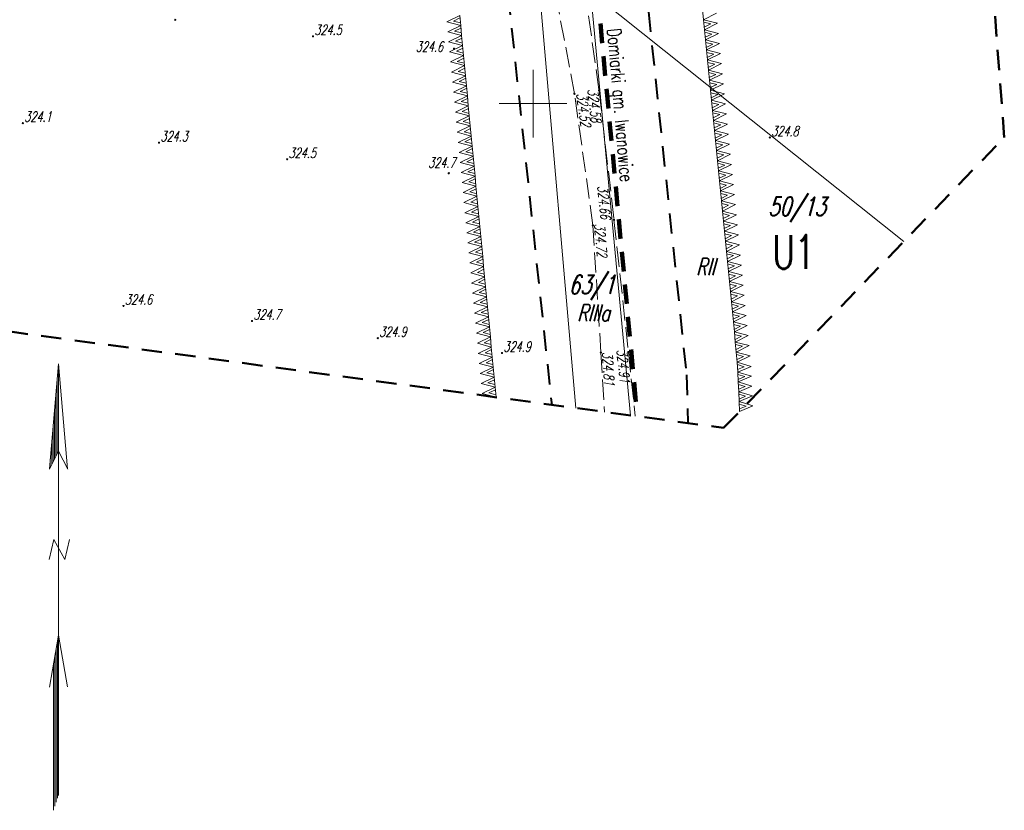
# Model space of a CAD drawing. Header units: metres. Extents: x 7429509 to 7429800, y 5564202 to 5564584.
# Tile 2 of 16: x 7429612 to 7429685, y 5564248 to 5564306. Entities that reach past the tile are written whole.
import ezdxf
from ezdxf.enums import TextEntityAlignment as Align

# ---------------------------------------------------------------- set-up
doc = ezdxf.new("R2010")
doc.units = ezdxf.units.M
doc.header["$MEASUREMENT"] = 0
for name, pattern in [('1', [0]), ('4', [2.5, 1.5, -1]), ('GDE', [0]), ('KOU', [2, 1.5, -0.5])]:
    doc.linetypes.add(name, pattern=pattern)
doc.layers.get('0').update_dxf_attribs({"color": 250, "linetype": 'CONTINUOUS', "lineweight": 100})
for name, color, linetype, lineweight in [('EDZPD_L_0', 3, 'GDE', 13), ('EDZTD_T_0', 3, 'CONTINUOUS', 18), ('EKLTK_T_0', 3, 'CONTINUOUS', 25), ('ESPPP_L_4', 7, 'CONTINUOUS', 35), ('KRZYZE_L_0', 7, '1', 9), ('MPZP_L_0', 4, '4', 40), ('MPZP_L_1', 214, 'CONTINUOUS', 9), ('MPZP_T_0', 4, 'CONTINUOUS', 20), ('RAMKA_L_0', 7, '1', 15), ('RAMKA_T_0', 7, 'CONTINUOUS', 13), ('SDRPK_L_1', 7, 'KOU', 18), ('WUKOS_T_0', 7, 'CONTINUOUS', 18), ('WUKOS_T_1', 7, 'CONTINUOUS', 9), ('ZAKRES_L_0', 7, '4', 50)]:
    doc.layers.add(name, color=color, linetype=linetype, lineweight=lineweight)
doc.styles.get("Standard").update_dxf_attribs({"font": 'Simplex.SHX', "width": 0.75})

# ---------------------------------------------------------------- blocks, each defined once
blk = doc.blocks.new('WSP')
at = {"linetype": 'Continuous'}
blk.add_circle((0, 0), 0.045, dxfattribs=at)

msp = doc.modelspace()

# ---------------------------------------------------------------- linework, layer by layer
at = {"layer": 'EDZPD_L_0', "linetype": '1', "lineweight": 18}
for p, q in [((7429650.46, 5564308.74), (7429653.165, 5564277.483)), ((7429654.26, 5564308.28), (7429657.201, 5564276.938)), ((7429654.26, 5564308.28), (7429677.415, 5564289.8))]:
    msp.add_line(p, q, dxfattribs=at)
at = {"layer": 'ESPPP_L_4', "lineweight": 100}
for p, q in [((7429654.984, 5564305.916), (7429655.12, 5564304.469)), ((7429655.21, 5564303.505), (7429655.346, 5564302.058)), ((7429655.437, 5564301.094), (7429655.572, 5564299.647)), ((7429655.663, 5564298.683), (7429655.799, 5564297.236)), ((7429655.889, 5564296.272), (7429656.025, 5564294.826)), ((7429656.115, 5564293.861), (7429656.251, 5564292.415)), ((7429656.342, 5564291.45), (7429656.477, 5564290.004)), ((7429656.568, 5564289.039), (7429656.704, 5564287.593)), ((7429656.794, 5564286.628), (7429656.93, 5564285.182)), ((7429657.02, 5564284.218), (7429657.156, 5564282.771)), ((7429657.247, 5564281.807), (7429657.382, 5564280.36)), ((7429657.473, 5564279.396), (7429657.608, 5564277.949))]:
    msp.add_line(p, q, dxfattribs=at)
at = {"layer": 'KRZYZE_L_0', "linetype": '1'}
for p, q in [((7429650, 5564297.5), (7429650, 5564302.5)), ((7429647.5, 5564300), (7429652.5, 5564300))]:
    msp.add_line(p, q, dxfattribs=at)
at = {"layer": 'MPZP_L_0', "linetype": '4'}
for p, q in [((7429656.187, 5564329.173), (7429661.344, 5564279.94)), ((7429648.145, 5564308.069), (7429651.383, 5564277.724)), ((7429661.344, 5564279.94), (7429661.45, 5564276.364))]:
    msp.add_line(p, q, dxfattribs=at)
at = {"layer": 'MPZP_L_1', "linetype": '4'}
for p, q in [((7429644.58, 5564306.525), (7429643.621, 5564306.054)), ((7429644.58, 5564306.525), (7429644.651, 5564305.782)), ((7429662.608, 5564306.21), (7429662.535, 5564306.955)), ((7429662.608, 5564306.21), (7429663.566, 5564306.686)), ((7429643.621, 5564306.054), (7429644.651, 5564305.782)), ((7429644.651, 5564305.782), (7429643.692, 5564305.31)), ((7429644.598, 5564306.337), (7429644.119, 5564306.101)), ((7429644.119, 5564306.101), (7429644.633, 5564305.97)), ((7429644.651, 5564305.782), (7429644.722, 5564305.039)), ((7429662.682, 5564305.465), (7429662.608, 5564306.21)), ((7429663.64, 5564305.94), (7429662.608, 5564306.21)), ((7429663.142, 5564305.891), (7429662.627, 5564306.021)), ((7429662.663, 5564305.654), (7429663.142, 5564305.891)), ((7429662.682, 5564305.465), (7429663.64, 5564305.94)), ((7429643.692, 5564305.31), (7429644.722, 5564305.039)), ((7429644.722, 5564305.039), (7429643.762, 5564304.567)), ((7429644.669, 5564305.594), (7429644.189, 5564305.358)), ((7429644.189, 5564305.358), (7429644.704, 5564305.227)), ((7429644.722, 5564305.039), (7429644.793, 5564304.295)), ((7429662.755, 5564304.72), (7429662.682, 5564305.465)), ((7429663.713, 5564305.195), (7429662.682, 5564305.465)), ((7429663.216, 5564305.146), (7429662.7, 5564305.276)), ((7429662.737, 5564304.908), (7429663.216, 5564305.146)), ((7429662.755, 5564304.72), (7429663.713, 5564305.195)), ((7429643.762, 5564304.567), (7429644.793, 5564304.295)), ((7429644.793, 5564304.295), (7429643.833, 5564303.824)), ((7429644.74, 5564304.85), (7429644.26, 5564304.615)), ((7429644.26, 5564304.615), (7429644.775, 5564304.484)), ((7429644.793, 5564304.295), (7429644.863, 5564303.552)), ((7429662.829, 5564303.975), (7429662.755, 5564304.72)), ((7429663.787, 5564304.45), (7429662.755, 5564304.72)), ((7429663.289, 5564304.401), (7429662.774, 5564304.531)), ((7429662.81, 5564304.163), (7429663.289, 5564304.401)), ((7429662.829, 5564303.975), (7429663.787, 5564304.45)), ((7429643.833, 5564303.824), (7429644.863, 5564303.552)), ((7429644.863, 5564303.552), (7429643.904, 5564303.081)), ((7429644.811, 5564304.107), (7429644.331, 5564303.871)), ((7429644.331, 5564303.871), (7429644.846, 5564303.74)), ((7429644.863, 5564303.552), (7429644.934, 5564302.809)), ((7429662.902, 5564303.229), (7429662.829, 5564303.975)), ((7429663.86, 5564303.705), (7429662.829, 5564303.975)), ((7429663.362, 5564303.656), (7429662.847, 5564303.786)), ((7429662.883, 5564303.418), (7429663.362, 5564303.656)), ((7429662.902, 5564303.229), (7429663.86, 5564303.705)), ((7429643.904, 5564303.081), (7429644.934, 5564302.809)), ((7429644.934, 5564302.809), (7429643.975, 5564302.337)), ((7429644.881, 5564303.364), (7429644.402, 5564303.128)), ((7429644.402, 5564303.128), (7429644.916, 5564302.997)), ((7429644.934, 5564302.809), (7429645.005, 5564302.065)), ((7429662.976, 5564302.484), (7429662.902, 5564303.229)), ((7429663.933, 5564302.96), (7429662.902, 5564303.229)), ((7429663.436, 5564302.911), (7429662.921, 5564303.041)), ((7429662.957, 5564302.673), (7429663.436, 5564302.911)), ((7429662.976, 5564302.484), (7429663.933, 5564302.96)), ((7429643.975, 5564302.337), (7429645.005, 5564302.065)), ((7429645.005, 5564302.065), (7429644.045, 5564301.594)), ((7429644.952, 5564302.62), (7429644.472, 5564302.385)), ((7429644.472, 5564302.385), (7429644.987, 5564302.254)), ((7429645.005, 5564302.065), (7429645.076, 5564301.322)), ((7429663.049, 5564301.739), (7429662.976, 5564302.484)), ((7429664.007, 5564302.215), (7429662.976, 5564302.484)), ((7429663.509, 5564302.166), (7429662.994, 5564302.295)), ((7429663.03, 5564301.928), (7429663.509, 5564302.166)), ((7429663.049, 5564301.739), (7429664.007, 5564302.215)), ((7429644.045, 5564301.594), (7429645.076, 5564301.322)), ((7429645.076, 5564301.322), (7429644.116, 5564300.851)), ((7429645.023, 5564301.877), (7429644.543, 5564301.641)), ((7429644.543, 5564301.641), (7429645.058, 5564301.51)), ((7429645.076, 5564301.322), (7429645.147, 5564300.579)), ((7429663.122, 5564300.994), (7429663.049, 5564301.739)), ((7429664.08, 5564301.47), (7429663.049, 5564301.739)), ((7429663.583, 5564301.421), (7429663.068, 5564301.55)), ((7429663.104, 5564301.183), (7429663.583, 5564301.421)), ((7429663.122, 5564300.994), (7429664.08, 5564301.47)), ((7429644.116, 5564300.851), (7429645.147, 5564300.579)), ((7429645.147, 5564300.579), (7429644.187, 5564300.107)), ((7429645.094, 5564301.134), (7429644.614, 5564300.898)), ((7429644.614, 5564300.898), (7429645.129, 5564300.767)), ((7429645.147, 5564300.579), (7429645.217, 5564299.835)), ((7429663.196, 5564300.249), (7429663.122, 5564300.994)), ((7429664.154, 5564300.724), (7429663.122, 5564300.994)), ((7429663.656, 5564300.675), (7429663.141, 5564300.805)), ((7429663.177, 5564300.438), (7429663.656, 5564300.675)), ((7429663.196, 5564300.249), (7429664.154, 5564300.724)), ((7429644.187, 5564300.107), (7429645.217, 5564299.835)), ((7429645.164, 5564300.39), (7429644.685, 5564300.155)), ((7429644.685, 5564300.155), (7429645.199, 5564300.024)), ((7429663.269, 5564299.504), (7429663.196, 5564300.249)), ((7429664.227, 5564299.979), (7429663.196, 5564300.249)), ((7429663.73, 5564299.93), (7429663.214, 5564300.06)), ((7429663.251, 5564299.692), (7429663.73, 5564299.93)), ((7429663.269, 5564299.504), (7429664.227, 5564299.979)), ((7429645.217, 5564299.835), (7429644.258, 5564299.364)), ((7429644.258, 5564299.364), (7429645.288, 5564299.092)), ((7429645.235, 5564299.647), (7429644.755, 5564299.411)), ((7429644.755, 5564299.411), (7429645.27, 5564299.28)), ((7429645.217, 5564299.835), (7429645.288, 5564299.092)), ((7429663.343, 5564298.759), (7429663.269, 5564299.504)), ((7429664.301, 5564299.234), (7429663.269, 5564299.504)), ((7429663.803, 5564299.185), (7429663.288, 5564299.315)), ((7429663.324, 5564298.947), (7429663.803, 5564299.185)), ((7429663.343, 5564298.759), (7429664.301, 5564299.234)), ((7429645.288, 5564299.092), (7429644.328, 5564298.621)), ((7429644.328, 5564298.621), (7429645.359, 5564298.349)), ((7429645.306, 5564298.904), (7429644.826, 5564298.668)), ((7429644.826, 5564298.668), (7429645.341, 5564298.537)), ((7429645.288, 5564299.092), (7429645.359, 5564298.349)), ((7429663.416, 5564298.013), (7429663.343, 5564298.759)), ((7429664.374, 5564298.489), (7429663.343, 5564298.759)), ((7429663.877, 5564298.44), (7429663.361, 5564298.57)), ((7429663.398, 5564298.202), (7429663.877, 5564298.44)), ((7429663.416, 5564298.013), (7429664.374, 5564298.489)), ((7429645.359, 5564298.349), (7429644.399, 5564297.877)), ((7429644.399, 5564297.877), (7429645.43, 5564297.605)), ((7429645.377, 5564298.16), (7429644.897, 5564297.925)), ((7429644.897, 5564297.925), (7429645.412, 5564297.794)), ((7429645.359, 5564298.349), (7429645.43, 5564297.605)), ((7429663.49, 5564297.268), (7429663.416, 5564298.013)), ((7429664.448, 5564297.744), (7429663.416, 5564298.013)), ((7429663.95, 5564297.695), (7429663.435, 5564297.825)), ((7429663.471, 5564297.457), (7429663.95, 5564297.695)), ((7429663.49, 5564297.268), (7429664.448, 5564297.744)), ((7429645.43, 5564297.605), (7429644.47, 5564297.134)), ((7429644.47, 5564297.134), (7429645.5, 5564296.862)), ((7429645.448, 5564297.417), (7429644.968, 5564297.181)), ((7429644.968, 5564297.181), (7429645.482, 5564297.05)), ((7429645.43, 5564297.605), (7429645.5, 5564296.862)), ((7429663.563, 5564296.523), (7429663.49, 5564297.268)), ((7429664.521, 5564296.999), (7429663.49, 5564297.268)), ((7429664.023, 5564296.95), (7429663.508, 5564297.079)), ((7429663.544, 5564296.712), (7429664.023, 5564296.95)), ((7429663.563, 5564296.523), (7429664.521, 5564296.999)), ((7429645.5, 5564296.862), (7429644.541, 5564296.391)), ((7429644.541, 5564296.391), (7429645.571, 5564296.119)), ((7429645.518, 5564296.674), (7429645.039, 5564296.438)), ((7429645.039, 5564296.438), (7429645.553, 5564296.307)), ((7429645.5, 5564296.862), (7429645.571, 5564296.119)), ((7429663.636, 5564295.778), (7429663.563, 5564296.523)), ((7429664.594, 5564296.254), (7429663.563, 5564296.523)), ((7429664.097, 5564296.205), (7429663.582, 5564296.334)), ((7429663.636, 5564295.778), (7429664.594, 5564296.254)), ((7429645.571, 5564296.119), (7429644.612, 5564295.647)), ((7429644.612, 5564295.647), (7429645.642, 5564295.375)), ((7429645.589, 5564295.93), (7429645.109, 5564295.695)), ((7429645.109, 5564295.695), (7429645.624, 5564295.564)), ((7429645.571, 5564296.119), (7429645.642, 5564295.375)), ((7429663.618, 5564295.967), (7429664.097, 5564296.205)), ((7429663.71, 5564295.033), (7429663.636, 5564295.778)), ((7429664.668, 5564295.508), (7429663.636, 5564295.778)), ((7429664.17, 5564295.459), (7429663.655, 5564295.589)), ((7429663.71, 5564295.033), (7429664.668, 5564295.508)), ((7429645.642, 5564295.375), (7429644.682, 5564294.904)), ((7429644.682, 5564294.904), (7429645.713, 5564294.632)), ((7429645.66, 5564295.187), (7429645.18, 5564294.951)), ((7429645.18, 5564294.951), (7429645.695, 5564294.82)), ((7429645.642, 5564295.375), (7429645.713, 5564294.632)), ((7429663.691, 5564295.222), (7429664.17, 5564295.459)), ((7429663.783, 5564294.288), (7429663.71, 5564295.033)), ((7429664.741, 5564294.763), (7429663.71, 5564295.033)), ((7429664.244, 5564294.714), (7429663.729, 5564294.844)), ((7429663.783, 5564294.288), (7429664.741, 5564294.763)), ((7429645.713, 5564294.632), (7429644.753, 5564294.161)), ((7429644.753, 5564294.161), (7429645.783, 5564293.889)), ((7429645.731, 5564294.444), (7429645.251, 5564294.208)), ((7429645.251, 5564294.208), (7429645.766, 5564294.077)), ((7429645.713, 5564294.632), (7429645.783, 5564293.889)), ((7429663.765, 5564294.476), (7429664.244, 5564294.714)), ((7429663.857, 5564293.543), (7429663.783, 5564294.288)), ((7429664.815, 5564294.018), (7429663.783, 5564294.288)), ((7429664.317, 5564293.969), (7429663.802, 5564294.099)), ((7429645.783, 5564293.889), (7429644.824, 5564293.417)), ((7429644.824, 5564293.417), (7429645.854, 5564293.146)), ((7429645.801, 5564293.701), (7429645.322, 5564293.465)), ((7429645.322, 5564293.465), (7429645.836, 5564293.334)), ((7429645.783, 5564293.889), (7429645.854, 5564293.146)), ((7429663.838, 5564293.731), (7429664.317, 5564293.969)), ((7429663.857, 5564293.543), (7429664.815, 5564294.018)), ((7429663.93, 5564292.797), (7429663.857, 5564293.543)), ((7429664.888, 5564293.273), (7429663.857, 5564293.543)), ((7429664.391, 5564293.224), (7429663.875, 5564293.354)), ((7429645.854, 5564293.146), (7429644.895, 5564292.674)), ((7429644.895, 5564292.674), (7429645.925, 5564292.402)), ((7429645.872, 5564292.957), (7429645.392, 5564292.722)), ((7429645.392, 5564292.722), (7429645.907, 5564292.591)), ((7429645.854, 5564293.146), (7429645.925, 5564292.402)), ((7429663.912, 5564292.986), (7429664.391, 5564293.224)), ((7429663.93, 5564292.797), (7429664.888, 5564293.273)), ((7429664.004, 5564292.052), (7429663.93, 5564292.797)), ((7429664.962, 5564292.528), (7429663.93, 5564292.797)), ((7429664.464, 5564292.479), (7429663.949, 5564292.609)), ((7429645.925, 5564292.402), (7429644.965, 5564291.931)), ((7429644.965, 5564291.931), (7429645.996, 5564291.659)), ((7429645.943, 5564292.214), (7429645.463, 5564291.978)), ((7429645.463, 5564291.978), (7429645.978, 5564291.847)), ((7429645.925, 5564292.402), (7429645.996, 5564291.659)), ((7429663.985, 5564292.241), (7429664.464, 5564292.479)), ((7429664.004, 5564292.052), (7429664.962, 5564292.528)), ((7429664.077, 5564291.307), (7429664.004, 5564292.052)), ((7429665.035, 5564291.783), (7429664.004, 5564292.052)), ((7429664.538, 5564291.734), (7429664.022, 5564291.864)), ((7429645.996, 5564291.659), (7429645.036, 5564291.188)), ((7429645.036, 5564291.188), (7429646.067, 5564290.916)), ((7429646.014, 5564291.471), (7429645.534, 5564291.235)), ((7429645.534, 5564291.235), (7429646.049, 5564291.104)), ((7429645.996, 5564291.659), (7429646.067, 5564290.916)), ((7429664.059, 5564291.496), (7429664.538, 5564291.734)), ((7429664.077, 5564291.307), (7429665.035, 5564291.783)), ((7429664.151, 5564290.562), (7429664.077, 5564291.307)), ((7429665.109, 5564291.038), (7429664.077, 5564291.307)), ((7429664.611, 5564290.989), (7429664.096, 5564291.118)), ((7429646.067, 5564290.916), (7429645.107, 5564290.444)), ((7429645.107, 5564290.444), (7429646.137, 5564290.172)), ((7429646.084, 5564290.727), (7429645.605, 5564290.492)), ((7429645.605, 5564290.492), (7429646.119, 5564290.361)), ((7429646.067, 5564290.916), (7429646.137, 5564290.172)), ((7429664.132, 5564290.751), (7429664.611, 5564290.989)), ((7429664.151, 5564290.562), (7429665.109, 5564291.038)), ((7429664.224, 5564289.817), (7429664.151, 5564290.562)), ((7429665.182, 5564290.292), (7429664.151, 5564290.562)), ((7429646.137, 5564290.172), (7429645.178, 5564289.701)), ((7429645.178, 5564289.701), (7429646.208, 5564289.429)), ((7429646.155, 5564289.984), (7429645.675, 5564289.748)), ((7429645.675, 5564289.748), (7429646.19, 5564289.617)), ((7429646.137, 5564290.172), (7429646.208, 5564289.429)), ((7429664.684, 5564290.243), (7429664.169, 5564290.373)), ((7429664.205, 5564290.006), (7429664.684, 5564290.243)), ((7429664.224, 5564289.817), (7429665.182, 5564290.292)), ((7429664.297, 5564289.072), (7429664.224, 5564289.817)), ((7429665.255, 5564289.547), (7429664.224, 5564289.817)), ((7429646.208, 5564289.429), (7429645.248, 5564288.958)), ((7429645.248, 5564288.958), (7429646.279, 5564288.686)), ((7429646.226, 5564289.241), (7429645.746, 5564289.005)), ((7429645.746, 5564289.005), (7429646.261, 5564288.874)), ((7429646.208, 5564289.429), (7429646.279, 5564288.686)), ((7429664.758, 5564289.498), (7429664.243, 5564289.628)), ((7429664.279, 5564289.26), (7429664.758, 5564289.498)), ((7429664.297, 5564289.072), (7429665.255, 5564289.547)), ((7429664.371, 5564288.327), (7429664.297, 5564289.072)), ((7429665.329, 5564288.802), (7429664.297, 5564289.072)), ((7429646.279, 5564288.686), (7429645.319, 5564288.214)), ((7429645.319, 5564288.214), (7429646.35, 5564287.942)), ((7429646.297, 5564288.497), (7429645.817, 5564288.262)), ((7429645.817, 5564288.262), (7429646.332, 5564288.131)), ((7429646.279, 5564288.686), (7429646.35, 5564287.942)), ((7429664.831, 5564288.753), (7429664.316, 5564288.883)), ((7429664.352, 5564288.515), (7429664.831, 5564288.753)), ((7429664.371, 5564288.327), (7429665.329, 5564288.802)), ((7429664.444, 5564287.581), (7429664.371, 5564288.327)), ((7429665.402, 5564288.057), (7429664.371, 5564288.327)), ((7429646.35, 5564287.942), (7429645.39, 5564287.471)), ((7429645.39, 5564287.471), (7429646.42, 5564287.199)), ((7429646.368, 5564287.754), (7429645.888, 5564287.518)), ((7429645.888, 5564287.518), (7429646.402, 5564287.387)), ((7429646.35, 5564287.942), (7429646.42, 5564287.199)), ((7429664.905, 5564288.008), (7429664.389, 5564288.138)), ((7429664.426, 5564287.77), (7429664.905, 5564288.008)), ((7429664.444, 5564287.581), (7429665.402, 5564288.057)), ((7429664.518, 5564286.836), (7429664.444, 5564287.581)), ((7429665.476, 5564287.312), (7429664.444, 5564287.581)), ((7429646.42, 5564287.199), (7429645.461, 5564286.728)), ((7429646.438, 5564287.011), (7429645.959, 5564286.775)), ((7429645.959, 5564286.775), (7429646.473, 5564286.644)), ((7429646.42, 5564287.199), (7429646.491, 5564286.456)), ((7429664.978, 5564287.263), (7429664.463, 5564287.393)), ((7429664.499, 5564287.025), (7429664.978, 5564287.263)), ((7429664.518, 5564286.836), (7429665.476, 5564287.312)), ((7429664.591, 5564286.091), (7429664.518, 5564286.836)), ((7429665.549, 5564286.567), (7429664.518, 5564286.836)), ((7429645.461, 5564286.728), (7429646.491, 5564286.456)), ((7429646.491, 5564286.456), (7429645.532, 5564285.984)), ((7429646.509, 5564286.267), (7429646.029, 5564286.032)), ((7429646.029, 5564286.032), (7429646.544, 5564285.901)), ((7429646.491, 5564286.456), (7429646.562, 5564285.712)), ((7429665.052, 5564286.518), (7429664.536, 5564286.648)), ((7429664.573, 5564286.28), (7429665.052, 5564286.518)), ((7429664.591, 5564286.091), (7429665.549, 5564286.567)), ((7429664.665, 5564285.346), (7429664.591, 5564286.091)), ((7429665.623, 5564285.822), (7429664.591, 5564286.091)), ((7429645.532, 5564285.984), (7429646.562, 5564285.712)), ((7429646.562, 5564285.712), (7429645.602, 5564285.241)), ((7429646.58, 5564285.524), (7429646.1, 5564285.288)), ((7429646.1, 5564285.288), (7429646.615, 5564285.157)), ((7429646.562, 5564285.712), (7429646.633, 5564284.969)), ((7429665.125, 5564285.773), (7429664.61, 5564285.902)), ((7429664.646, 5564285.535), (7429665.125, 5564285.773)), ((7429664.665, 5564285.346), (7429665.623, 5564285.822)), ((7429664.738, 5564284.601), (7429664.665, 5564285.346)), ((7429665.696, 5564285.077), (7429664.665, 5564285.346)), ((7429645.602, 5564285.241), (7429646.633, 5564284.969)), ((7429646.633, 5564284.969), (7429645.673, 5564284.498)), ((7429646.651, 5564284.781), (7429646.171, 5564284.545)), ((7429646.633, 5564284.969), (7429646.703, 5564284.226)), ((7429665.198, 5564285.027), (7429664.683, 5564285.157)), ((7429664.719, 5564284.79), (7429665.198, 5564285.027)), ((7429664.738, 5564284.601), (7429665.696, 5564285.077)), ((7429664.812, 5564283.856), (7429664.738, 5564284.601)), ((7429665.77, 5564284.331), (7429664.738, 5564284.601)), ((7429645.673, 5564284.498), (7429646.703, 5564284.226)), ((7429646.703, 5564284.226), (7429645.744, 5564283.754)), ((7429646.171, 5564284.545), (7429646.686, 5564284.414)), ((7429646.721, 5564284.038), (7429646.242, 5564283.802)), ((7429646.703, 5564284.226), (7429646.774, 5564283.483)), ((7429665.272, 5564284.282), (7429664.757, 5564284.412)), ((7429664.793, 5564284.045), (7429665.272, 5564284.282)), ((7429664.812, 5564283.856), (7429665.77, 5564284.331)), ((7429664.885, 5564283.111), (7429664.812, 5564283.856)), ((7429665.843, 5564283.586), (7429664.812, 5564283.856)), ((7429645.744, 5564283.754), (7429646.774, 5564283.483)), ((7429646.774, 5564283.483), (7429645.815, 5564283.011)), ((7429646.242, 5564283.802), (7429646.756, 5564283.671)), ((7429646.792, 5564283.294), (7429646.312, 5564283.059)), ((7429646.774, 5564283.483), (7429646.845, 5564282.739)), ((7429665.345, 5564283.537), (7429664.83, 5564283.667)), ((7429664.866, 5564283.299), (7429665.345, 5564283.537)), ((7429664.885, 5564283.111), (7429665.843, 5564283.586)), ((7429664.958, 5564282.365), (7429664.885, 5564283.111)), ((7429665.916, 5564282.841), (7429664.885, 5564283.111)), ((7429645.815, 5564283.011), (7429646.845, 5564282.739)), ((7429646.845, 5564282.739), (7429645.885, 5564282.268)), ((7429646.312, 5564283.059), (7429646.827, 5564282.928)), ((7429646.863, 5564282.551), (7429646.383, 5564282.315)), ((7429646.845, 5564282.739), (7429646.916, 5564281.996)), ((7429665.419, 5564282.792), (7429664.904, 5564282.922)), ((7429664.94, 5564282.554), (7429665.419, 5564282.792)), ((7429664.958, 5564282.365), (7429665.916, 5564282.841)), ((7429645.885, 5564282.268), (7429646.916, 5564281.996)), ((7429646.916, 5564281.996), (7429645.956, 5564281.525)), ((7429646.383, 5564282.315), (7429646.898, 5564282.184)), ((7429646.934, 5564281.808), (7429646.454, 5564281.572)), ((7429646.916, 5564281.996), (7429646.987, 5564281.253)), ((7429665.032, 5564281.62), (7429664.958, 5564282.365)), ((7429665.99, 5564282.096), (7429664.958, 5564282.365)), ((7429665.492, 5564282.047), (7429664.977, 5564282.177)), ((7429665.013, 5564281.809), (7429665.492, 5564282.047)), ((7429665.032, 5564281.62), (7429665.99, 5564282.096)), ((7429645.956, 5564281.525), (7429646.987, 5564281.253)), ((7429646.987, 5564281.253), (7429646.027, 5564280.781)), ((7429646.454, 5564281.572), (7429646.969, 5564281.441)), ((7429647.005, 5564281.064), (7429646.525, 5564280.829)), ((7429646.987, 5564281.253), (7429647.057, 5564280.509)), ((7429665.105, 5564280.875), (7429665.032, 5564281.62)), ((7429666.063, 5564281.351), (7429665.032, 5564281.62)), ((7429665.566, 5564281.302), (7429665.05, 5564281.432)), ((7429665.087, 5564281.064), (7429665.566, 5564281.302)), ((7429665.105, 5564280.875), (7429666.063, 5564281.351)), ((7429646.027, 5564280.781), (7429647.057, 5564280.509)), ((7429647.057, 5564280.509), (7429646.098, 5564280.038)), ((7429646.525, 5564280.829), (7429647.039, 5564280.698)), ((7429647.075, 5564280.321), (7429646.595, 5564280.085)), ((7429647.057, 5564280.509), (7429647.128, 5564279.766)), ((7429665.139, 5564280.146), (7429665.105, 5564280.875)), ((7429666.121, 5564280.561), (7429665.105, 5564280.875)), ((7429665.621, 5564280.538), (7429665.114, 5564280.69)), ((7429665.13, 5564280.331), (7429665.621, 5564280.538)), ((7429665.139, 5564280.146), (7429666.121, 5564280.561)), ((7429646.098, 5564280.038), (7429647.128, 5564279.766)), ((7429647.128, 5564279.766), (7429646.168, 5564279.295)), ((7429646.595, 5564280.085), (7429647.11, 5564279.954)), ((7429647.146, 5564279.578), (7429646.666, 5564279.342)), ((7429647.128, 5564279.766), (7429647.199, 5564279.023)), ((7429665.172, 5564279.417), (7429665.139, 5564280.146)), ((7429666.154, 5564279.832), (7429665.139, 5564280.146)), ((7429665.655, 5564279.809), (7429665.147, 5564279.961)), ((7429665.164, 5564279.602), (7429665.655, 5564279.809)), ((7429665.172, 5564279.417), (7429666.154, 5564279.832)), ((7429646.168, 5564279.295), (7429647.199, 5564279.023)), ((7429647.199, 5564279.023), (7429646.239, 5564278.551)), ((7429646.666, 5564279.342), (7429647.181, 5564279.211)), ((7429647.217, 5564278.834), (7429646.737, 5564278.599)), ((7429647.199, 5564279.023), (7429647.27, 5564278.279)), ((7429665.206, 5564278.688), (7429665.172, 5564279.417)), ((7429666.188, 5564279.103), (7429665.172, 5564279.417)), ((7429665.688, 5564279.08), (7429665.181, 5564279.232)), ((7429665.197, 5564278.872), (7429665.688, 5564279.08)), ((7429665.206, 5564278.688), (7429666.188, 5564279.103)), ((7429646.239, 5564278.551), (7429647.27, 5564278.279)), ((7429646.737, 5564278.599), (7429647.252, 5564278.468)), ((7429665.239, 5564277.958), (7429665.206, 5564278.688)), ((7429666.221, 5564278.374), (7429665.206, 5564278.688)), ((7429665.722, 5564278.351), (7429665.214, 5564278.503)), ((7429665.231, 5564278.143), (7429665.722, 5564278.351)), ((7429665.239, 5564277.958), (7429666.221, 5564278.374)), ((7429665.273, 5564277.229), (7429665.239, 5564277.958)), ((7429666.255, 5564277.645), (7429665.239, 5564277.958)), ((7429665.756, 5564277.622), (7429665.248, 5564277.774)), ((7429665.265, 5564277.414), (7429665.756, 5564277.622)), ((7429665.273, 5564277.229), (7429666.255, 5564277.645))]:
    msp.add_line(p, q, dxfattribs=at)
at = {"layer": 'RAMKA_L_0', "linetype": '1'}
for p, q in [((7429614.92, 5564280.763), (7429614.24, 5564272.993)), ((7429614.92, 5564280.763), (7429614.24, 5564272.993)), ((7429614.92, 5564280.763), (7429615.59, 5564272.983)), ((7429614.92, 5564280.763), (7429614.92, 5564248.813)), ((7429614.92, 5564280.763), (7429615.59, 5564272.983)), ((7429614.92, 5564280.763), (7429614.92, 5564274.313)), ((7429614.92, 5564280.763), (7429614.92, 5564274.313)), ((7429614.82, 5564279.563), (7429614.82, 5564274.083)), ((7429614.72, 5564278.403), (7429614.72, 5564273.893)), ((7429614.62, 5564277.233), (7429614.62, 5564273.693)), ((7429614.52, 5564276.073), (7429614.52, 5564273.493)), ((7429614.42, 5564274.903), (7429614.42, 5564273.293)), ((7429614.25, 5564272.963), (7429614.92, 5564274.283)), ((7429614.31, 5564273.733), (7429614.31, 5564273.093)), ((7429614.92, 5564274.283), (7429615.6, 5564272.953)), ((7429614.57, 5564267.763), (7429614.22, 5564266.283)), ((7429614.57, 5564267.763), (7429615.39, 5564266.283)), ((7429615.74, 5564267.763), (7429615.39, 5564266.283)), ((7429614.92, 5564260.683), (7429614.24, 5564256.843)), ((7429614.92, 5564260.683), (7429615.59, 5564256.853)), ((7429614.85, 5564260.293), (7429614.85, 5564248.623)), ((7429614.65, 5564259.143), (7429614.65, 5564248.023)), ((7429614.65, 5564259.143), (7429614.65, 5564248.023)), ((7429614.75, 5564259.723), (7429614.75, 5564248.323)), ((7429614.75, 5564259.723), (7429614.75, 5564248.323)), ((7429614.55, 5564258.573), (7429614.55, 5564247.723)), ((7429614.55, 5564258.573), (7429614.55, 5564247.723))]:
    msp.add_line(p, q, dxfattribs=at)
at = {"layer": 'SDRPK_L_1', "linetype": 'KOU'}
for p, q in [((7429653.063, 5564300.729), (7429651.288, 5564310.134)), ((7429653.551, 5564310.453), (7429654.883, 5564300.966)), ((7429654.433, 5564290.994), (7429653.063, 5564300.729)), ((7429654.883, 5564300.966), (7429655.987, 5564291.41)), ((7429655.987, 5564291.41), (7429657.048, 5564281.633)), ((7429654.433, 5564290.994), (7429655.02, 5564281.59)), ((7429655.02, 5564281.59), (7429655.296, 5564277.164)), ((7429657.048, 5564281.633), (7429657.564, 5564276.879))]:
    msp.add_line(p, q, dxfattribs=at)
at = {"layer": 'ZAKRES_L_0', "linetype": '4'}
for p, q in [((7429684.845, 5564297.494), (7429675.158, 5564423.897)), ((7429664.093, 5564276.007), (7429684.845, 5564297.494)), ((7429529.403, 5564294.198), (7429664.093, 5564276.007))]:
    msp.add_line(p, q, dxfattribs=at)

# ---------------------------------------------------------------- block references
at = {"layer": 'WUKOS_T_0'}
for p in [(7429623.55, 5564306.2), (7429633.73, 5564304.98), (7429644.16, 5564304.06), (7429653.06, 5564300.73), (7429654.88, 5564300.97), (7429612.28, 5564298.56), (7429622.35, 5564297.11), (7429667.51, 5564297.49), (7429631.82, 5564295.88), (7429643.77, 5564294.85), (7429655.99, 5564291.41), (7429654.43, 5564290.99), (7429619.72, 5564285.03), (7429629.22, 5564283.92), (7429638.52, 5564282.65), (7429657.05, 5564281.63), (7429647.71, 5564281.55), (7429655.02, 5564281.59)]:
    msp.add_blockref('WSP', p, dxfattribs=at)

# ---------------------------------------------------------------- texts
at = {"layer": 'EDZTD_T_0', "oblique": 15, "width": 0.7}
for s, p in [('50/13', (7429667.397, 5564293.085)), ('63/1', (7429652.644, 5564287.31))]:
    msp.add_text(s, height=1.3889, dxfattribs=at).set_placement(p, align=Align.TOP_LEFT)
at = {"layer": 'EKLTK_T_0', "oblique": 15, "width": 0.7}
msp.add_text('RII', height=1.25, dxfattribs=at).set_placement((7429662.062, 5564287.312))
msp.add_text('RIIIa', height=1.25, dxfattribs=at).set_placement((7429653.272, 5564285.146), align=Align.TOP_LEFT)
at = {"layer": 'MPZP_T_0', "width": 0.7}
msp.add_text('U1', height=2.5, dxfattribs=at).set_placement((7429667.706, 5564290.275), align=Align.TOP_LEFT)
at = {"layer": 'RAMKA_T_0', "width": 0.7}
msp.add_text('Domiarki gm. Iwanowice', height=1, rotation=274.87483, dxfattribs=at).set_placement((7429656.482, 5564305.598), align=Align.TOP_LEFT)
at = {"layer": 'WUKOS_T_1', "oblique": 15, "width": 0.7}
for s, p in [('324.5', (7429633.83, 5564305.08)), ('324.6', (7429641.326, 5564303.843)), ('324.1', (7429612.38, 5564298.66)), ('324.3', (7429622.45, 5564297.21)), ('324.8', (7429667.61, 5564297.59)), ('324.5', (7429631.92, 5564295.98)), ('324.7', (7429642.242, 5564295.256)), ('324.6', (7429619.82, 5564285.13)), ('324.7', (7429629.32, 5564284.02)), ('324.9', (7429638.62, 5564282.75)), ('324.9', (7429647.81, 5564281.65))]:
    msp.add_text(s, height=0.75, dxfattribs=at).set_placement(p)
for s, rotation, p in [('324.52', 278.02436, (7429653.201, 5564300.719)), ('324.58', 276.57521, (7429654.025, 5564301.049)), ('324.66', 275.72524, (7429654.758, 5564293.899)), ('324.72', 274.98216, (7429654.529, 5564291.107)), ('324.91', 276.16803, (7429656.177, 5564281.787)), ('324.81', 273.68154, (7429655.115, 5564281.623))]:
    msp.add_text(s, height=0.75, rotation=rotation, dxfattribs=at).set_placement(p)

doc.saveas('drawing.dxf')
